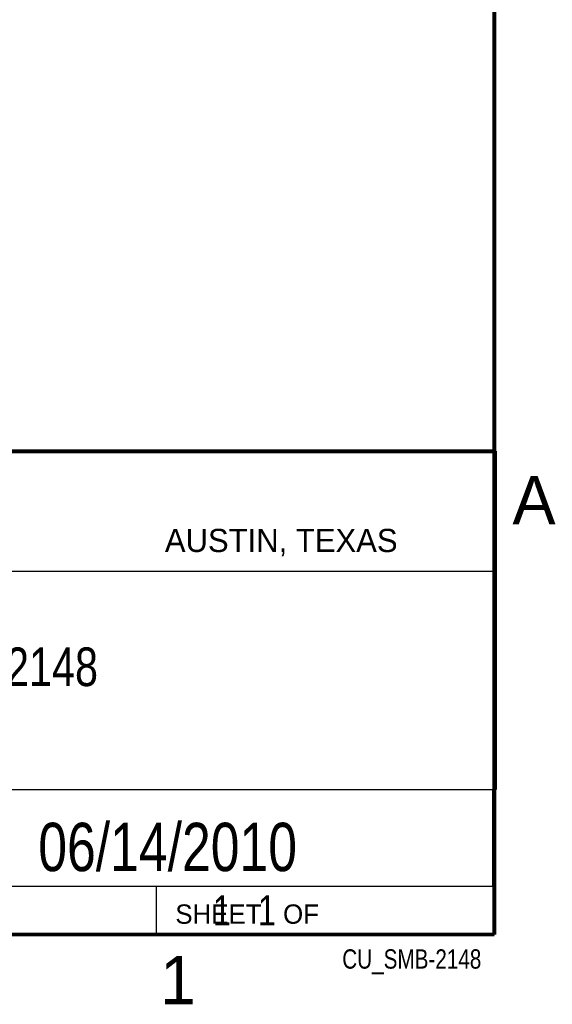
# Model space of a CAD drawing. Header units: inches. Extents: x 0 to 34, y 0 to 22.
# Tile 18 of 21: x 31 to 33.8, y 0.1 to 5.2. Entities that reach past the tile are written whole.
import ezdxf
from ezdxf.enums import TextEntityAlignment as Align

# ---------------------------------------------------------------- set-up
doc = ezdxf.new("R2010")
doc.units = ezdxf.units.IN
doc.header["$LTSCALE"] = 1.87
doc.header["$MEASUREMENT"] = 0
doc.layers.get('0').update_dxf_attribs({"linetype": 'CONTINUOUS'})
doc.styles.get("Standard").update_dxf_attribs({"font": 'txt', "width": 0.8})

msp = doc.modelspace()

# ---------------------------------------------------------------- linework, layer by layer
at = {"color": 2, "linetype": 'CONTINUOUS'}
for p, q in [((28.3793, 3.00033), (33.5093, 3.00033)), ((33.5093, 3.00033), (33.5093, 1.25033)), ((28.72307, 2.38), (33.50002, 2.38)), ((28.3793, 1.25033), (33.5093, 1.25033)), ((30.13002, 1.24989), (33.49002, 1.24989)), ((33.49002, 1.24989), (33.49002, 0.74989)), ((28.38002, 0.75), (33.50002, 0.75)), ((30.13002, 0.74989), (33.49002, 0.74989)), ((31.75002, 0.75), (33.50002, 0.75)), ((31.75002, 0.75), (31.75002, 0.5)), ((33.50002, 0.75), (33.50002, 0.5)), ((31.75002, 0.5), (33.50002, 0.5)), ((32.49527, 0.50168), (33.49527, 0.50168)), ((32.49527, 0.50168), (32.49527, 0.50118)), ((32.49527, 0.50118), (33.49527, 0.50118)), ((33.49527, 0.50168), (33.49527, 0.50118))]:
    msp.add_line(p, q, dxfattribs=at)
at = {"color": 7, "linetype": 'CONTINUOUS', "const_width": 0.02}
for points in [[(33.50002, 0.5), (33.50002, 21.5)], [(25.58002, 3), (33.50002, 3)], [(0.50002, 0.5), (33.50002, 0.5)]]:
    msp.add_lwpolyline(points, dxfattribs=at)

# ---------------------------------------------------------------- texts
at = {"color": 2, "linetype": 'CONTINUOUS'}
for s, height, p in [('A', 0.25, (33.5939, 2.62275)), ('AUSTIN, TEXAS', 0.12, (31.79573, 2.479)), ('SHEET   OF', 0.1, (31.84991, 0.55572)), ('1', 0.25, (31.77062, 0.13897))]:
    msp.add_text(s, height=height, dxfattribs=at).set_placement(p)
at = {"color": 7, "linetype": 'CONTINUOUS', "width": 0.8}
msp.add_text('06/14/2010', height=0.25, dxfattribs=at).set_placement((31.81002, 0.82802), align=Align.CENTER)
at = {"color": 2, "linetype": 'CONTINUOUS', "width": 0.8}
msp.add_text('CU_SMB-2148', height=0.1, dxfattribs=at).set_placement((33.43277, 0.32355), align=Align.RIGHT)
at = {"color": 7, "linetype": 'CONTINUOUS'}
for s, insert, char_height, width, attachment_point in [('SMB-2148\\P ', (30.9443, 1.98533), 0.2, 1.28, 2), ('     1   1', (31.81252, 0.70312), 0.15625, 1.25, 1)]:
    msp.add_mtext(s, dxfattribs=dict(at, insert=insert, char_height=char_height, width=width, attachment_point=attachment_point))

doc.saveas('drawing.dxf')
